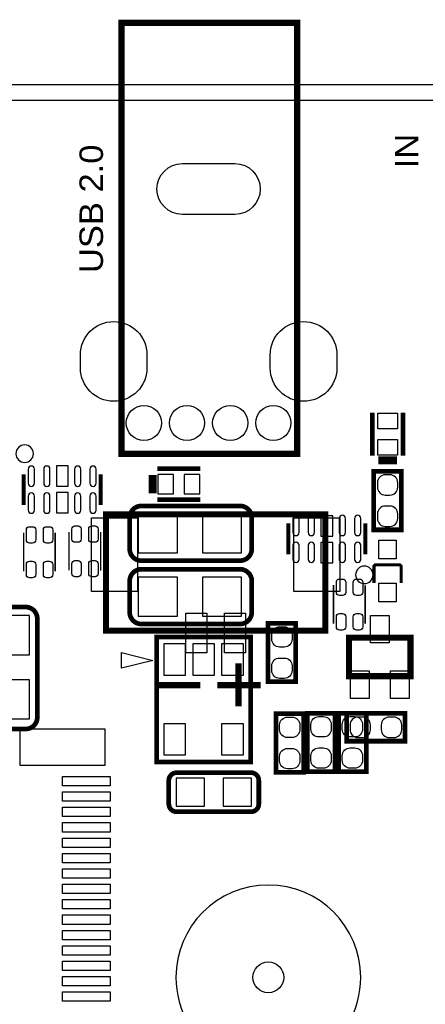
# Model space of a CAD drawing. Extents: x 0 to 160, y 0 to 118.
# Tile 9 of 13: x 91 to 104, y 86 to 118. Entities that reach past the tile are written whole.
import ezdxf

# ---------------------------------------------------------------- set-up
doc = ezdxf.new("R2010")
doc.units = 0
for name, color, linetype in [('BG_OUTLINE', 254, 'CONTINUOUS'), ('PG_SILKSCREEN_BOTTOM', 12, 'CONTINUOUS'), ('PG_SILKSCREEN_TOP', 9, 'CONTINUOUS'), ('PIN_BOTTOM', 1, 'CONTINUOUS'), ('PIN_TOP', 110, 'CONTINUOUS'), ('RKI_ALL', 40, 'CONTINUOUS'), ('RKO_ALL', 23, 'CONTINUOUS')]:
    doc.layers.add(name, color=color, linetype=linetype)

msp = doc.modelspace()

# ---------------------------------------------------------------- linework, layer by layer
at = {"layer": 'BG_OUTLINE'}
msp.add_lwpolyline([(3.999992, 0), (155.999688, 0, 0.414214), (159.99968, 3.999992), (159.99968, 111.999776, 0.414214), (155.999688, 115.999768), (151.13, 115.999768), (150.416768, 116.713), (141.224, 116.713), (140.510768, 115.999768), (50.165, 115.999768), (49.735232, 115.57), (43.228768, 115.57), (42.799, 115.999768), (15.748, 115.999768), (15.415768, 116.332), (13.921232, 116.332), (13.589, 115.999768), (3.999992, 115.999768, 0.414214), (0, 111.999776), (0, 3.999992, 0.414214)], format="xyb", close=True, dxfattribs=at)
at = {"layer": 'PG_SILKSCREEN_BOTTOM'}
for points in [[(91.37777, 104.013, 1), (90.809826, 104.013, 1)], [(102.40137, 100.076, 1), (101.833426, 100.076, 1)]]:
    msp.add_lwpolyline(points, format="xyb", close=True, dxfattribs=at)
for points, const_width in [([(91.063064, 102.344474), (91.063064, 103.344472)], 0.127), ([(93.562932, 102.344474), (93.562932, 103.344472)], 0.127), ([(95.197219, 102.722401), (95.197219, 103.322399)], 0.1524), ([(95.297219, 102.722401), (95.297219, 103.322399)], 0.1524), ([(96.797216, 103.522399), (95.397218, 103.522399)], 0.1524), ([(96.797216, 102.522401), (95.397218, 102.522401)], 0.1524), ([(99.648264, 101.744526), (99.648264, 100.744528)], 0.127), ([(102.148132, 101.744526), (102.148132, 100.744528)], 0.127), ([(91.059406, 101.443612), (91.059406, 100.193602)], 0.050013), ([(92.084398, 101.441606), (92.084398, 100.191595)], 0.050013), ([(92.532606, 101.469012), (92.532606, 100.219002)], 0.050013), ([(93.557598, 101.467006), (93.557598, 100.216995)], 0.050013), ([(101.117806, 99.741812), (101.117806, 98.491802)], 0.050013), ([(102.142798, 99.739806), (102.142798, 98.489795)], 0.050013), ([(99.891088, 98.502394), (99.891088, 96.602372), (98.990912, 96.602372), (98.990912, 98.502394), (99.891088, 98.502394)], 0.1524), ([(95.377, 93.996383), (95.377, 98.060383), (98.425, 98.060383), (98.425, 93.996383), (95.377, 93.996383)], 0.1524), ([(99.244912, 93.664989), (99.244912, 95.565011), (100.145088, 95.565011), (100.145088, 93.664989), (99.244912, 93.664989)], 0.1524), ([(100.260912, 93.681372), (100.260912, 95.581394), (101.161088, 95.581394), (101.161088, 93.681372), (100.260912, 93.681372)], 0.1524), ([(102.177088, 95.581394), (102.177088, 93.681372), (101.276912, 93.681372), (101.276912, 95.581394), (102.177088, 95.581394)], 0.1524)]:
    msp.add_lwpolyline(points, dxfattribs=dict(at, const_width=const_width))
at = {"layer": 'PG_SILKSCREEN_BOTTOM', "const_width": 0.1524}
for points in [[(98.4631, 101.933883), (98.4631, 100.917883, -0.414214), (98.0821, 100.536883), (94.8817, 100.536883, -0.414214), (94.5007, 100.917883), (94.5007, 101.933883, -0.414214), (94.8817, 102.314883), (98.0821, 102.314883, -0.414214), (98.4631, 101.933883)], [(98.4631, 99.876483), (98.4631, 98.860483, -0.414214), (98.0821, 98.479483), (94.8817, 98.479483, -0.414214), (94.5007, 98.860483), (94.5007, 99.876483, -0.414214), (94.8817, 100.257483), (98.0821, 100.257483, -0.414214), (98.4631, 99.876483)], [(91.1225, 95.068517), (90.1065, 95.068517, -0.414214), (89.7255, 95.449517), (89.7255, 98.649917, -0.414214), (90.1065, 99.030917), (91.1225, 99.030917, -0.414214), (91.5035, 98.649917), (91.5035, 95.449517, -0.414214), (91.1225, 95.068517)], [(96.0247, 93.6498), (98.4377, 93.6498, -0.414214), (98.6917, 93.3958), (98.6917, 92.6338, -0.414214), (98.4377, 92.3798), (96.0247, 92.3798, -0.414214), (95.7707, 92.6338), (95.7707, 93.3958, -0.414214), (96.0247, 93.6498)]]:
    msp.add_lwpolyline(points, format="xyb", dxfattribs=at)
at = {"layer": 'PG_SILKSCREEN_BOTTOM'}
msp.add_lwpolyline([(95.25, 97.298383), (94.234, 97.044383), (94.234, 97.552383)], close=True, dxfattribs=at)
at = {"layer": 'PG_SILKSCREEN_TOP'}
for points, const_width in [([(99.932998, 104.01046), (94.233238, 104.01046), (94.233238, 118.01094), (99.932998, 118.01094), (99.932998, 104.01046)], 0.20066), ([(102.370001, 105.347999), (102.370001, 103.948001)], 0.1524), ([(103.369999, 105.347999), (103.369999, 103.948001)], 0.1524), ([(102.570001, 103.848002), (103.169999, 103.848002)], 0.1524), ([(102.570001, 103.748002), (103.169999, 103.748002)], 0.1524), ([(103.320088, 101.538989), (103.320088, 103.439011), (102.419912, 103.439011), (102.419912, 101.538989), (103.320088, 101.538989)], 0.1524), ([(100.851386, 102.042189), (93.73141, 102.042189), (93.73141, 98.262211), (100.851386, 98.262211), (100.851386, 102.042189)], 0.2), ([(103.310004, 99.813008), (103.310004, 100.362995), (103.269999, 100.403), (102.470001, 100.403), (102.429996, 100.362995), (102.429996, 99.813008)], 0.1), ([(101.616002, 96.782992), (103.615998, 96.782992), (103.615998, 98.033002), (101.616002, 98.033002), (101.616002, 96.782992)], 0.2), ([(98.034983, 95.8088), (98.034983, 97.2058)], 0.2032), ([(95.393383, 96.4946), (96.790383, 96.4946)], 0.2032), ([(97.349183, 96.4946), (98.746183, 96.4946)], 0.2032), ([(101.538989, 94.672912), (103.439011, 94.672912), (103.439011, 95.573088), (101.538989, 95.573088), (101.538989, 94.672912)], 0.1524)]:
    msp.add_lwpolyline(points, dxfattribs=dict(at, const_width=const_width))
at = {"layer": 'PIN_BOTTOM'}
for points in [[(97.913698, 111.7854), (96.211898, 111.7854, -1), (96.211898, 113.4364), (97.913698, 113.4364, -1)], [(92.902278, 106.7943), (92.902278, 107.2261, -1), (95.061278, 107.2261), (95.061278, 106.7943, -1)], [(99.064318, 106.7943), (99.064318, 107.2261, -1), (101.223318, 107.2261), (101.223318, 106.7943, -1)], [(91.4146, 103.053388), (91.4146, 103.510588, 1), (91.2114, 103.510588), (91.2114, 103.053388, 1)], [(91.914726, 103.053388), (91.914726, 103.510588, 1), (91.711526, 103.510588), (91.711526, 103.053388, 1)], [(92.91447, 103.053388), (92.91447, 103.510588, 1), (92.71127, 103.510588), (92.71127, 103.053388, 1)], [(93.414596, 103.053388), (93.414596, 103.510588, 1), (93.211396, 103.510588), (93.211396, 103.053388, 1)], [(91.4146, 102.178612), (91.4146, 102.635812, 1), (91.2114, 102.635812), (91.2114, 102.178612, 1)], [(91.914726, 102.178612), (91.914726, 102.635812, 1), (91.711526, 102.635812), (91.711526, 102.178612, 1)], [(92.91447, 102.178612), (92.91447, 102.635812, 1), (92.71127, 102.635812), (92.71127, 102.178612, 1)], [(93.414596, 102.178612), (93.414596, 102.635812, 1), (93.211396, 102.635812), (93.211396, 102.178612, 1)], [(99.7966, 101.910388), (99.7966, 101.453188, 1), (99.9998, 101.453188), (99.9998, 101.910388, 1)], [(100.296726, 101.910388), (100.296726, 101.453188, 1), (100.499926, 101.453188), (100.499926, 101.910388, 1)], [(101.29647, 101.910388), (101.29647, 101.453188, 1), (101.49967, 101.453188), (101.49967, 101.910388, 1)], [(101.796596, 101.910388), (101.796596, 101.453188, 1), (101.999796, 101.453188), (101.999796, 101.910388, 1)], [(91.453792, 101.539192), (91.453792, 101.208992, -0.414214), (91.352192, 101.107392), (91.250592, 101.107392, -0.414214), (91.148992, 101.208992), (91.148992, 101.539192, -0.414214), (91.250592, 101.640792), (91.352192, 101.640792, -0.414214)], [(92.003804, 101.539192), (92.003804, 101.208992, -0.414214), (91.902204, 101.107392), (91.800604, 101.107392, -0.414214), (91.699004, 101.208992), (91.699004, 101.539192, -0.414214), (91.800604, 101.640792), (91.902204, 101.640792, -0.414214)], [(92.926992, 101.564592), (92.926992, 101.234392, -0.414214), (92.825392, 101.132792), (92.723792, 101.132792, -0.414214), (92.622192, 101.234392), (92.622192, 101.564592, -0.414214), (92.723792, 101.666192), (92.825392, 101.666192, -0.414214)], [(93.477004, 101.564592), (93.477004, 101.234392, -0.414214), (93.375404, 101.132792), (93.273804, 101.132792, -0.414214), (93.172204, 101.234392), (93.172204, 101.564592, -0.414214), (93.273804, 101.666192), (93.375404, 101.666192, -0.414214)], [(99.7966, 101.035612), (99.7966, 100.578412, 1), (99.9998, 100.578412), (99.9998, 101.035612, 1)], [(100.296726, 101.035612), (100.296726, 100.578412, 1), (100.499926, 100.578412), (100.499926, 101.035612, 1)], [(101.29647, 101.035612), (101.29647, 100.578412, 1), (101.49967, 100.578412), (101.49967, 101.035612, 1)], [(101.796596, 101.035612), (101.796596, 100.578412, 1), (101.999796, 100.578412), (101.999796, 101.035612, 1)], [(91.453792, 100.416208), (91.453792, 100.086008, -0.414214), (91.352192, 99.984408), (91.250592, 99.984408, -0.414214), (91.148992, 100.086008), (91.148992, 100.416208, -0.414214), (91.250592, 100.517808), (91.352192, 100.517808, -0.414214)], [(92.003804, 100.416208), (92.003804, 100.086008, -0.414214), (91.902204, 99.984408), (91.800604, 99.984408, -0.414214), (91.699004, 100.086008), (91.699004, 100.416208, -0.414214), (91.800604, 100.517808), (91.902204, 100.517808, -0.414214)], [(92.926992, 100.441608), (92.926992, 100.111408, -0.414214), (92.825392, 100.009808), (92.723792, 100.009808, -0.414214), (92.622192, 100.111408), (92.622192, 100.441608, -0.414214), (92.723792, 100.543208), (92.825392, 100.543208, -0.414214)], [(93.477004, 100.441608), (93.477004, 100.111408, -0.414214), (93.375404, 100.009808), (93.273804, 100.009808, -0.414214), (93.172204, 100.111408), (93.172204, 100.441608, -0.414214), (93.273804, 100.543208), (93.375404, 100.543208, -0.414214)], [(101.512192, 99.837392), (101.512192, 99.507192, -0.414214), (101.410592, 99.405592), (101.308992, 99.405592, -0.414214), (101.207392, 99.507192), (101.207392, 99.837392, -0.414214), (101.308992, 99.938992), (101.410592, 99.938992, -0.414214)], [(102.062204, 99.837392), (102.062204, 99.507192, -0.414214), (101.960604, 99.405592), (101.859004, 99.405592, -0.414214), (101.757404, 99.507192), (101.757404, 99.837392, -0.414214), (101.859004, 99.938992), (101.960604, 99.938992, -0.414214)], [(101.512192, 98.714408), (101.512192, 98.384208, -0.414214), (101.410592, 98.282608), (101.308992, 98.282608, -0.414214), (101.207392, 98.384208), (101.207392, 98.714408, -0.414214), (101.308992, 98.816008), (101.410592, 98.816008, -0.414214)], [(102.062204, 98.714408), (102.062204, 98.384208, -0.414214), (101.960604, 98.282608), (101.859004, 98.282608, -0.414214), (101.757404, 98.384208), (101.757404, 98.714408, -0.414214), (101.859004, 98.816008), (101.960604, 98.816008, -0.414214)], [(99.7712, 98.136583), (99.7712, 97.984183, -0.414214), (99.5172, 97.730183), (99.3648, 97.730183, -0.414214), (99.1108, 97.984183), (99.1108, 98.136583, -0.414214), (99.3648, 98.390583), (99.5172, 98.390583, -0.414214)], [(99.7712, 97.120583), (99.7712, 96.968183, -0.414214), (99.5172, 96.714183), (99.3648, 96.714183, -0.414214), (99.1108, 96.968183), (99.1108, 97.120583, -0.414214), (99.3648, 97.374583), (99.5172, 97.374583, -0.414214)], [(99.3648, 95.0468), (99.3648, 95.1992, -0.414214), (99.6188, 95.4532), (99.7712, 95.4532, -0.414214), (100.0252, 95.1992), (100.0252, 95.0468, -0.414214), (99.7712, 94.7928), (99.6188, 94.7928, -0.414214)], [(100.3808, 95.063183), (100.3808, 95.215583, -0.414214), (100.6348, 95.469583), (100.7872, 95.469583, -0.414214), (101.0412, 95.215583), (101.0412, 95.063183, -0.414214), (100.7872, 94.809183), (100.6348, 94.809183, -0.414214)], [(102.0572, 95.215583), (102.0572, 95.063183, -0.414214), (101.8032, 94.809183), (101.6508, 94.809183, -0.414214), (101.3968, 95.063183), (101.3968, 95.215583, -0.414214), (101.6508, 95.469583), (101.8032, 95.469583, -0.414214)], [(99.3648, 94.0308), (99.3648, 94.1832, -0.414214), (99.6188, 94.4372), (99.7712, 94.4372, -0.414214), (100.0252, 94.1832), (100.0252, 94.0308, -0.414214), (99.7712, 93.7768), (99.6188, 93.7768, -0.414214)], [(100.3808, 94.047183), (100.3808, 94.199583, -0.414214), (100.6348, 94.453583), (100.7872, 94.453583, -0.414214), (101.0412, 94.199583), (101.0412, 94.047183, -0.414214), (100.7872, 93.793183), (100.6348, 93.793183, -0.414214)], [(102.0572, 94.199583), (102.0572, 94.047183, -0.414214), (101.8032, 93.793183), (101.6508, 93.793183, -0.414214), (101.3968, 94.047183), (101.3968, 94.199583, -0.414214), (101.6508, 94.453583), (101.8032, 94.453583, -0.414214)]]:
    msp.add_lwpolyline(points, format="xyb", close=True, dxfattribs=at)
for points in [[(92.122498, 103.620824), (92.122498, 102.960424), (92.503498, 102.960424), (92.503498, 103.620824)], [(95.926224, 102.7049), (95.926224, 103.3399), (95.418224, 103.3399), (95.418224, 102.7049)], [(96.77621, 102.7049), (96.77621, 103.3399), (96.26821, 103.3399), (96.26821, 102.7049)], [(92.122498, 102.753922), (92.122498, 102.093522), (92.503498, 102.093522), (92.503498, 102.753922)], [(96.0501, 100.790883), (96.0501, 102.060883), (94.7801, 102.060883), (94.7801, 100.790883)], [(98.1329, 100.790883), (98.1329, 102.060883), (96.8629, 102.060883), (96.8629, 100.790883)], [(101.088698, 101.335078), (101.088698, 101.995478), (100.707698, 101.995478), (100.707698, 101.335078)], [(101.088698, 100.468176), (101.088698, 101.128576), (100.707698, 101.128576), (100.707698, 100.468176)], [(96.0501, 98.733483), (96.0501, 100.003483), (94.7801, 100.003483), (94.7801, 98.733483)], [(98.1329, 98.733483), (98.1329, 100.003483), (96.8629, 100.003483), (96.8629, 98.733483)], [(89.9795, 97.481517), (91.2495, 97.481517), (91.2495, 98.751517), (89.9795, 98.751517)], [(95.6056, 97.831783), (95.6056, 96.815783), (96.3168, 96.815783), (96.3168, 97.831783)], [(96.5454, 97.831783), (96.5454, 96.815783), (97.2566, 96.815783), (97.2566, 97.831783)], [(97.4852, 97.831783), (97.4852, 96.815783), (98.1964, 96.815783), (98.1964, 97.831783)], [(89.9795, 95.398717), (91.2495, 95.398717), (91.2495, 96.668717), (89.9795, 96.668717)], [(95.6056, 95.240983), (95.6056, 94.224983), (96.3168, 94.224983), (96.3168, 95.240983)], [(97.4852, 95.240983), (97.4852, 94.224983), (98.1964, 94.224983), (98.1964, 95.240983)], [(96.012, 93.472), (96.012, 92.5576), (96.9264, 92.5576), (96.9264, 93.472)], [(97.536, 93.472), (97.536, 92.5576), (98.4504, 92.5576), (98.4504, 93.472)]]:
    msp.add_lwpolyline(points, close=True, dxfattribs=at)
for centre, radius in [((94.962218, 105.01122), 0.5715), ((96.361758, 105.01122), 0.5715), ((97.763838, 105.01122), 0.5715), ((99.163378, 105.01122), 0.5715), ((98.999802, 86.999826), 0.499999)]:
    msp.add_circle(centre, radius, dxfattribs=at)
at = {"layer": 'PIN_TOP'}
for points in [[(97.913698, 111.7854), (96.211898, 111.7854, -1), (96.211898, 113.4364), (97.913698, 113.4364, -1)], [(92.902278, 106.7943), (92.902278, 107.2261, -1), (95.061278, 107.2261), (95.061278, 106.7943, -1)], [(99.064318, 106.7943), (99.064318, 107.2261, -1), (101.223318, 107.2261), (101.223318, 106.7943, -1)], [(103.2002, 102.9208), (103.2002, 103.0732, 0.414214), (102.9462, 103.3272), (102.7938, 103.3272, 0.414214), (102.5398, 103.0732), (102.5398, 102.9208, 0.414214), (102.7938, 102.6668), (102.9462, 102.6668, 0.414214)], [(103.2002, 101.9048), (103.2002, 102.0572, 0.414214), (102.9462, 102.3112), (102.7938, 102.3112, 0.414214), (102.5398, 102.0572), (102.5398, 101.9048, 0.414214), (102.7938, 101.6508), (102.9462, 101.6508, 0.414214)], [(101.9048, 94.7928), (102.0572, 94.7928, 0.414214), (102.3112, 95.0468), (102.3112, 95.1992, 0.414214), (102.0572, 95.4532), (101.9048, 95.4532, 0.414214), (101.6508, 95.1992), (101.6508, 95.0468, 0.414214)], [(102.9208, 94.7928), (103.0732, 94.7928, 0.414214), (103.3272, 95.0468), (103.3272, 95.1992, 0.414214), (103.0732, 95.4532), (102.9208, 95.4532, 0.414214), (102.6668, 95.1992), (102.6668, 95.0468, 0.414214)]]:
    msp.add_lwpolyline(points, format="xyb", close=True, dxfattribs=at)
for points in [[(102.5525, 105.326993), (103.1875, 105.326993), (103.1875, 104.818993), (102.5525, 104.818993)], [(102.5525, 104.477007), (103.1875, 104.477007), (103.1875, 103.969007), (102.5525, 103.969007)], [(94.757697, 101.927), (94.757697, 99.5394), (93.259097, 99.5394), (93.259097, 101.927)], [(101.323699, 101.927), (101.323699, 99.5394), (99.825099, 99.5394), (99.825099, 101.927)], [(103.1494, 100.598199), (102.5906, 100.598199), (102.5906, 101.207799), (103.1494, 101.207799)], [(103.1494, 99.198201), (102.5906, 99.198201), (102.5906, 99.807801), (103.1494, 99.807801)], [(97.009306, 98.836099), (97.009306, 97.540699), (96.323506, 97.540699), (96.323506, 98.836099)], [(98.25929, 98.836099), (98.25929, 97.540699), (97.57349, 97.540699), (97.57349, 98.836099)], [(102.3112, 97.864498), (102.3112, 98.753498), (102.9208, 98.753498), (102.9208, 97.864498)], [(101.661189, 96.064502), (101.661189, 96.953502), (102.270789, 96.953502), (102.270789, 96.064502)], [(102.961211, 96.064502), (102.961211, 96.953502), (103.570811, 96.953502), (103.570811, 96.064502)], [(90.946478, 95.071692), (93.689678, 95.071692), (93.689678, 93.877892), (90.946478, 93.877892)], [(93.867783, 93.222394), (92.318383, 93.222394), (92.318383, 93.527194), (93.867783, 93.527194)], [(93.867783, 92.722395), (92.318383, 92.722395), (92.318383, 93.027195), (93.867783, 93.027195)], [(93.867783, 92.222396), (92.318383, 92.222396), (92.318383, 92.527196), (93.867783, 92.527196)], [(93.867783, 91.722397), (92.318383, 91.722397), (92.318383, 92.027197), (93.867783, 92.027197)], [(93.867783, 91.222398), (92.318383, 91.222398), (92.318383, 91.527198), (93.867783, 91.527198)], [(93.867783, 90.722399), (92.318383, 90.722399), (92.318383, 91.027199), (93.867783, 91.027199)], [(93.867783, 90.2224), (92.318383, 90.2224), (92.318383, 90.5272), (93.867783, 90.5272)], [(93.867783, 89.722401), (92.318383, 89.722401), (92.318383, 90.027201), (93.867783, 90.027201)], [(93.867783, 89.222402), (92.318383, 89.222402), (92.318383, 89.527202), (93.867783, 89.527202)], [(93.867783, 88.722403), (92.318383, 88.722403), (92.318383, 89.027203), (93.867783, 89.027203)], [(93.867783, 88.222404), (92.318383, 88.222404), (92.318383, 88.527204), (93.867783, 88.527204)], [(93.867783, 87.722405), (92.318383, 87.722405), (92.318383, 88.027205), (93.867783, 88.027205)], [(93.867783, 87.222406), (92.318383, 87.222406), (92.318383, 87.527206), (93.867783, 87.527206)], [(93.867783, 86.722407), (92.318383, 86.722407), (92.318383, 87.027207), (93.867783, 87.027207)], [(93.867783, 86.222408), (92.318383, 86.222408), (92.318383, 86.527208), (93.867783, 86.527208)]]:
    msp.add_lwpolyline(points, close=True, dxfattribs=at)
for centre, radius in [((94.962218, 105.01122), 0.5715), ((96.361758, 105.01122), 0.5715), ((97.763838, 105.01122), 0.5715), ((99.163378, 105.01122), 0.5715), ((98.999802, 86.999826), 0.499999)]:
    msp.add_circle(centre, radius, dxfattribs=at)
at = {"layer": 'RKI_ALL'}
msp.add_lwpolyline([(155.999688, 0.508), (3.999992, 0.508, -0.414214), (0.508, 3.999992), (0.508, 111.999776, -0.414214), (3.999992, 115.491768), (13.799414, 115.491768), (14.131646, 115.824), (15.205354, 115.824), (15.537586, 115.491768), (42.588586, 115.491768), (43.018354, 115.062), (49.945646, 115.062), (50.375414, 115.491768), (140.721182, 115.491768), (141.434414, 116.205), (150.206354, 116.205), (150.919586, 115.491768), (155.999688, 115.491768, -0.414214), (159.49168, 111.999776), (159.49168, 3.999992, -0.414214)], format="xyb", close=True, dxfattribs=at)
at = {"layer": 'RKO_ALL'}
msp.add_lwpolyline([(101.999821, 86.999826, 1), (95.999797, 86.99984, 1)], format="xyb", close=True, dxfattribs=at)
msp.add_lwpolyline([(101.999821, 86.999826, 1), (95.999797, 86.99984, 1)], format="xyb", close=True, dxfattribs=at)
msp.add_lwpolyline([(101.999821, 86.999826, 1), (95.999797, 86.99984, 1)], format="xyb", close=True, dxfattribs=at)

# ---------------------------------------------------------------- texts
at = {"layer": 'PG_SILKSCREEN_TOP', "width": 1.1}
for s, p in [('IN', (103.869998, 113.284)), ('USB 2.0', (93.633798, 109.8804))]:
    msp.add_text(s, height=0.762, rotation=90, dxfattribs=at).set_placement(p)

doc.saveas('drawing.dxf')
